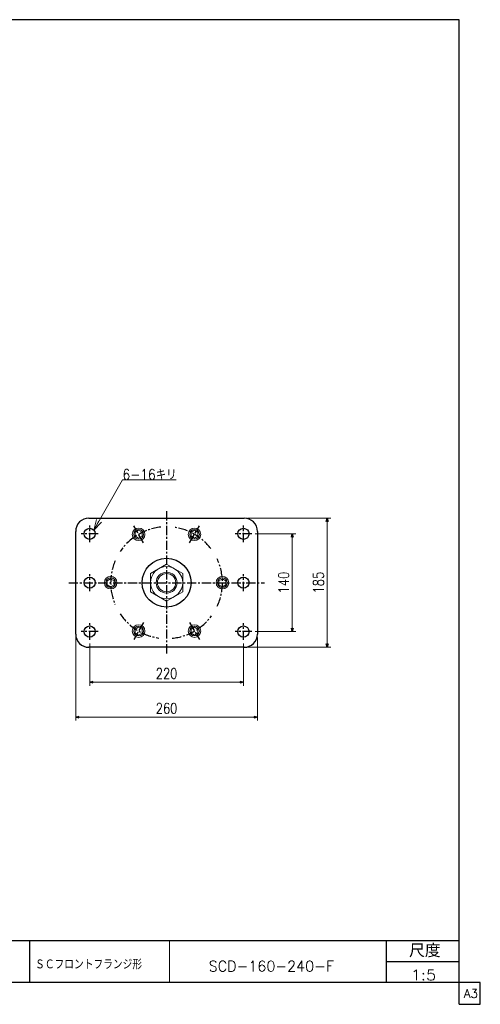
# Model space of a CAD drawing. Header units: millimetres. Extents: x -985 to 985, y -705 to 705.
# Tile 2 of 2: x 326 to 985, y -705 to 705. Entities that reach past the tile are written whole.
import ezdxf
from ezdxf.enums import TextEntityAlignment as Align

# ---------------------------------------------------------------- set-up
doc = ezdxf.new("R2010")
doc.units = ezdxf.units.MM
doc.header["$LTSCALE"] = 0.416667
doc.linetypes.add('CENTER', pattern=[50.8, 31.75, -6.35, 6.35, -6.35])
doc.layers.add('ZUWAKU', color=7, linetype='Continuous')
doc.styles.add('dcStyle0', font='txt.shx', dxfattribs={"width": 0.80625, "bigfont": 'bigfont'})
doc.dimstyles.new('DaDimRotatedStyle', dxfattribs={"dimtxt": 15, "dimasz": 5.000003, "dimexe": 5, "dimexo": 1.666667, "dimgap": 5, "dimtad": 3, "dimdsep": 46, "dimtxsty": 'dcStyle0', "dimblk1": 'OPEN30', "dimblk2": 'OPEN30', "dimsah": 1, "dimcen": 0.09, "dimclrd": 4, "dimclre": 4, "dimclrt": 4, "dimadec": 0, "dimazin": 2, "dimtfac": 1, "dimtdec": 4, "dimtmove": 0, "dimatfit": 0, "dimfxl": 1, "dimarcsym": 0})

# ---------------------------------------------------------------- blocks, each defined once
blk = doc.blocks.new('DC_GROUP_Φ160_21')
at = {"color": 4, "linetype": 'Continuous', "lineweight": 13}
for p, q in [((536.1, -74.7), (513.1, -88)), ((559.1, -88), (536.1, -74.7)), ((513.1, -88), (513.1, -114.5)), ((559.1, -114.5), (559.1, -88)), ((513.1, -114.5), (536.1, -127.8)), ((536.1, -127.8), (559.1, -114.5))]:
    blk.add_line(p, q, dxfattribs=at)
for radius in [23, 15, 13.1]:
    blk.add_circle((536.1, -101.2), radius, dxfattribs=at)
blk = doc.blocks.new('DC_GROUP_Φ160_23')
at = {"color": 4, "linetype": 'Continuous', "lineweight": 18}
for p, q in [((431.8, -25.8), (435.8, -10.8)), ((431.8, -25.8), (439.3, -12.7)), ((442.8, -14.7), (431.8, -25.8))]:
    blk.add_line(p, q, dxfattribs=at)
blk = doc.blocks.new('DC_GROUP_Φ160_22')
at = {"color": 4, "linetype": 'Continuous', "lineweight": 13}
for p, q in [((431.8, -25.8), (472.9, 46.2)), ((472.9, 46.2), (549.9, 46.2))]:
    blk.add_line(p, q, dxfattribs=at)
at = {"linetype": 'Continuous'}
blk.add_blockref('DC_GROUP_Φ160_23', (0, 0), dxfattribs=at)
at = {"color": 4, "style": 'dcStyle0', "width": 0.80625}
blk.add_text('6-16キリ', height=15, dxfattribs=at).set_placement((472.9, 46.2), (550.3, 46.2), align=Align.FIT)
blk = doc.blocks.new('DC_GROUP_Φ160_40')
at = {"color": 4, "linetype": 'Continuous', "lineweight": 13}
for p, q in [((456, -95.5), (451, -98.4)), ((451, -98.4), (451, -104.1)), ((461, -98.4), (456, -95.5)), ((461, -104.1), (461, -98.4)), ((451, -104.1), (456, -107)), ((456, -107), (461, -104.1))]:
    blk.add_line(p, q, dxfattribs=at)
for radius in [9, 6.92]:
    blk.add_circle((456, -101.2), radius, dxfattribs=at)
blk = doc.blocks.new('DC_GROUP_Φ160_41')
at = {"color": 4, "linetype": 'Continuous', "lineweight": 13}
for p, q in [((616, -95.5), (611, -98.4)), ((611, -98.4), (611, -104.1)), ((621, -98.4), (616, -95.5)), ((621, -104.1), (621, -98.4)), ((611, -104.1), (616, -107)), ((616, -107), (621, -104.1))]:
    blk.add_line(p, q, dxfattribs=at)
for radius in [9, 6.92]:
    blk.add_circle((616, -101.2), radius, dxfattribs=at)
blk = doc.blocks.new('DC_GROUP_Φ160_42')
at = {"color": 4, "linetype": 'Continuous', "lineweight": 13}
for p, q in [((496, -164.8), (491, -167.6)), ((491, -167.6), (491, -173.4)), ((501, -167.6), (496, -164.8)), ((501, -173.4), (501, -167.6)), ((491, -173.4), (496, -176.3)), ((496, -176.3), (501, -173.4))]:
    blk.add_line(p, q, dxfattribs=at)
for radius in [9, 6.92]:
    blk.add_circle((496, -170.5), radius, dxfattribs=at)
blk = doc.blocks.new('DC_GROUP_Φ160_43')
at = {"color": 4, "linetype": 'Continuous', "lineweight": 13}
for p, q in [((496, -26.2), (491, -29.1)), ((501, -29.1), (496, -26.2)), ((491, -29.1), (491, -34.8)), ((491, -34.8), (496, -37.7)), ((496, -37.7), (501, -34.8)), ((501, -34.8), (501, -29.1))]:
    blk.add_line(p, q, dxfattribs=at)
for radius in [9, 6.92]:
    blk.add_circle((496, -32), radius, dxfattribs=at)
blk = doc.blocks.new('DC_GROUP_Φ160_44')
at = {"color": 4, "linetype": 'Continuous', "lineweight": 13}
for p, q in [((576, -26.2), (571, -29.1)), ((581, -29.1), (576, -26.2)), ((571, -29.1), (571, -34.8)), ((571, -34.8), (576, -37.7)), ((576, -37.7), (581, -34.8)), ((581, -34.8), (581, -29.1))]:
    blk.add_line(p, q, dxfattribs=at)
for radius in [9, 6.92]:
    blk.add_circle((576, -32), radius, dxfattribs=at)
blk = doc.blocks.new('DC_GROUP_Φ160_45')
at = {"color": 4, "linetype": 'Continuous', "lineweight": 13}
for p, q in [((576, -164.8), (571, -167.6)), ((571, -167.6), (571, -173.4)), ((581, -167.6), (576, -164.8)), ((581, -173.4), (581, -167.6)), ((571, -173.4), (576, -176.3)), ((576, -176.3), (581, -173.4))]:
    blk.add_line(p, q, dxfattribs=at)
for radius in [9, 6.92]:
    blk.add_circle((576, -170.5), radius, dxfattribs=at)
blk = doc.blocks.new('_OPEN30')
at = {"color": 0, "linetype": 'ByBlock', "lineweight": -2}
for p, q in [((-1, 0.267949), (0, 0)), ((0, 0), (-1, -0.267949)), ((0, 0), (-1, 0))]:
    blk.add_line(p, q, dxfattribs=at)
blk = doc.blocks.new('*D49')
at = {"color": 4, "linetype": 'Continuous', "lineweight": 13}
for p, q in [((426, -188.2), (426, -248.7)), ((646, -188.2), (646, -248.7)), ((426, -243.7), (646, -243.7))]:
    blk.add_line(p, q, dxfattribs=at)
at = {"color": 4, "xscale": 5.000004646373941, "yscale": 4.999982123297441}
for p, rotation in [((426, -243.7), 180), ((646, -243.7), 360)]:
    blk.add_blockref('_OPEN30', p, dxfattribs=dict(at, rotation=rotation))
at = {"color": 4, "insert": (536, -238.7), "char_height": 15, "width": 60.938, "attachment_point": 8, "style": 'dcStyle0'}
blk.add_mtext('\\T1.00;220', dxfattribs=at)
blk = doc.blocks.new('*D50')
at = {"color": 4, "linetype": 'Continuous', "lineweight": 13}
for p, q in [((406, -179.7), (406, -298.7)), ((666, -179.7), (666, -298.7)), ((406, -293.7), (666, -293.7))]:
    blk.add_line(p, q, dxfattribs=at)
at = {"color": 4, "xscale": 5.000004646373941, "yscale": 4.999982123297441}
for p, rotation in [((406, -293.7), 180), ((666, -293.7), 360)]:
    blk.add_blockref('_OPEN30', p, dxfattribs=dict(at, rotation=rotation))
at = {"color": 4, "insert": (536, -288.7), "char_height": 15, "width": 60.938, "attachment_point": 8, "style": 'dcStyle0'}
blk.add_mtext('\\T1.00;260', dxfattribs=at)
blk = doc.blocks.new('*D51')
at = {"color": 4, "linetype": 'Continuous', "lineweight": 13}
for p, q in [((663, -31.2), (721, -31.2)), ((716, -171.2), (716, -31.2)), ((663, -171.2), (721, -171.2))]:
    blk.add_line(p, q, dxfattribs=at)
at = {"color": 4, "xscale": 5.000004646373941, "yscale": 4.999982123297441}
for p, rotation in [((716, -31.2), 90), ((716, -171.2), 270)]:
    blk.add_blockref('_OPEN30', p, dxfattribs=dict(at, rotation=rotation))
at = {"color": 4, "insert": (711, -101.2), "char_height": 15, "width": 60.938, "attachment_point": 8, "rotation": 90, "style": 'dcStyle0'}
blk.add_mtext('\\T1.00;140', dxfattribs=at)
blk = doc.blocks.new('*D52')
at = {"color": 4, "linetype": 'Continuous', "lineweight": 13}
for p, q in [((652, -8.7), (771, -8.7)), ((766, -193.7), (766, -8.7)), ((652, -193.7), (771, -193.7))]:
    blk.add_line(p, q, dxfattribs=at)
at = {"color": 4, "xscale": 5.000004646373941, "yscale": 4.999982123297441}
for p, rotation in [((766, -8.7), 90), ((766, -193.7), 270)]:
    blk.add_blockref('_OPEN30', p, dxfattribs=dict(at, rotation=rotation))
at = {"color": 4, "insert": (761, -101.2), "char_height": 15, "width": 60.938, "attachment_point": 8, "rotation": 90, "style": 'dcStyle0'}
blk.add_mtext('\\T1.00;185', dxfattribs=at)

msp = doc.modelspace()

# ---------------------------------------------------------------- linework, layer by layer
at = {"color": 4, "linetype": 'CENTER', "lineweight": 25}
for p, q in [((536.004, 1.255), (536.004, -203.745)), ((426.004, -43.245), (426.004, -19.245)), ((503.004, -44.087), (489.004, -19.839)), ((569.004, -44.087), (583.004, -19.839)), ((646.004, -43.245), (646.004, -19.245)), ((438.004, -31.245), (414.004, -31.245)), ((658.004, -31.245), (634.004, -31.245)), ((426.004, -113.245), (426.004, -89.245)), ((646.004, -113.245), (646.004, -89.245)), ((396.004, -101.245), (676.004, -101.245)), ((426.004, -183.245), (426.004, -159.245)), ((503.004, -158.403), (489.004, -182.651)), ((569.004, -158.403), (583.004, -182.651)), ((646.004, -183.245), (646.004, -159.245)), ((438.004, -171.245), (414.004, -171.245)), ((658.004, -171.245), (634.004, -171.245))]:
    msp.add_line(p, q, dxfattribs=at)
at = {"color": 4, "linetype": 'Continuous', "lineweight": 25}
for p, q in [((425.004, -8.745), (647.004, -8.745)), ((406.004, -174.745), (406.004, -27.745)), ((666.004, -27.745), (666.004, -174.745)), ((647.004, -193.745), (425.004, -193.745))]:
    msp.add_line(p, q, dxfattribs=at)
for centre, radius in [((426.004, -31.245), 8), ((646.004, -31.245), 8), ((536.004, -101.245), 35), ((426.004, -101.245), 8), ((646.004, -101.245), 8), ((426.004, -171.245), 8), ((646.004, -171.245), 8)]:
    msp.add_circle(centre, radius, dxfattribs=at)
for centre, start, end in [((425.004, -27.745), 90, 180), ((647.004, -27.745), 0, 90), ((425.004, -174.745), 180, 270), ((647.004, -174.745), 270, 0)]:
    msp.add_arc(centre, 19, start, end, dxfattribs=at)
at = {"color": 4, "linetype": 'CENTER', "lineweight": 25}
for start, end in [(96.0082, 146.119845), (37.710102, 81.69641), (157.050666, 202.936771), (335.214992, 25.422366), (213.766356, 262.195535), (275.747705, 323.768169)]:
    msp.add_arc((536.004, -101.245), 80, start, end, dxfattribs=at)
at = {"layer": 'ZUWAKU', "color": 5, "linetype": 'Continuous', "lineweight": 25}
for p, q in [((955, 705), (-985, 705)), ((955, -705), (955, 705)), ((985, -673.75), (-985, -673.75)), ((985, -705), (985, -673.75)), ((955, -705), (985, -705))]:
    msp.add_line(p, q, dxfattribs=at)
at = {"layer": 'ZUWAKU', "color": 4, "linetype": 'Continuous', "lineweight": 25}
for p, q in [((0, -613.75), (955, -613.75)), ((340, -613.75), (340, -673.75)), ((850.675, -673.75), (850.675, -613.75)), ((850.675, -643.75), (955, -643.75))]:
    msp.add_line(p, q, dxfattribs=at)
at = {"layer": 'ZUWAKU', "color": 4, "linetype": 'Continuous', "lineweight": 13}
msp.add_line((540, -613.75), (540, -673.75), dxfattribs=at)

# ---------------------------------------------------------------- block references
at = {"linetype": 'Continuous'}
for name in ['DC_GROUP_Φ160_22', 'DC_GROUP_Φ160_43', 'DC_GROUP_Φ160_44', 'DC_GROUP_Φ160_21', 'DC_GROUP_Φ160_40', 'DC_GROUP_Φ160_41', 'DC_GROUP_Φ160_42', 'DC_GROUP_Φ160_45']:
    msp.add_blockref(name, (0, 0), dxfattribs=at)

# ---------------------------------------------------------------- texts
at = {"color": 4, "style": 'dcStyle0'}
for s, width, p, p2 in [('SCD-160-240-F', 0.92, (596.252, -657.862), (775.652, -657.862)), ('1:5', 0.8, (885.687, -670.629), (921.687, -670.629))]:
    msp.add_text(s, height=15, dxfattribs=dict(at, width=width)).set_placement(p, p2, align=Align.FIT)
at = {"layer": 'ZUWAKU', "color": 4, "style": 'dcStyle0'}
for s, height, width, p, p2 in [('尺度', 19, 0.991667, (883.075, -637.65), (928.295, -637.65)), ('ＳＣフロントフランジ形', 14.5, 0.8, (347.837, -654.937), (500.957, -654.937))]:
    msp.add_text(s, height=height, dxfattribs=dict(at, width=width)).set_placement(p, p2, align=Align.FIT)
at = {"layer": 'ZUWAKU', "color": 7, "style": 'dcStyle0', "width": 0.8}
msp.add_text('A3', height=12.5, dxfattribs=at).set_placement((961.537, -695.625), (981.537, -695.625), align=Align.FIT)

# ---------------------------------------------------------------- dimensions: what is measured, and where the dimension line sits
at = {"linetype": 'Continuous', "lineweight": 13}
for base, p1, p2, picture, middle in [((766.004, -8.745), (650.337, -193.745), (650.337, -8.745), '*D52', (766.004, -101.245)), ((716.004, -31.245), (661.337, -171.245), (661.337, -31.245), '*D51', (716.004, -101.245))]:
    dim = msp.add_linear_dim(base=base, p1=p1, p2=p2, angle=90, dimstyle='DaDimRotatedStyle', override={"dimtxt": 15, "dimasz": 5.000003, "dimexe": 5, "dimexo": 1.666667, "dimgap": 5, "dimtad": 3, "dimtih": 0, "dimtoh": 0, "dimdec": 2, "dimzin": 8, "dimtxsty": 'dcStyle0', "dimblk1": 'OPEN30', "dimblk2": 'OPEN30', "dimsah": 1, "dimclrd": 4, "dimclre": 4, "dimclrt": 4, "dimazin": 2, "dimtofl": 1, "dimatfit": 0, "dimtolj": 0, "dimtzin": 8}, dxfattribs=at)
    dim.commit()
    dim.dimension.update_dxf_attribs({"geometry": picture, "text_midpoint": middle})
for base, p1, p2, picture, middle in [((666.004, -293.745), (406.004, -178.078), (666.004, -178.078), '*D50', (536.004, -293.745)), ((646.004, -243.745), (426.004, -186.578), (646.004, -186.578), '*D49', (536.004, -243.745))]:
    dim = msp.add_linear_dim(base=base, p1=p1, p2=p2, dimstyle='DaDimRotatedStyle', override={"dimtxt": 15, "dimasz": 5.000003, "dimexe": 5, "dimexo": 1.666667, "dimgap": 5, "dimtad": 3, "dimtih": 0, "dimtoh": 0, "dimdec": 2, "dimzin": 8, "dimtxsty": 'dcStyle0', "dimblk1": 'OPEN30', "dimblk2": 'OPEN30', "dimsah": 1, "dimclrd": 4, "dimclre": 4, "dimclrt": 4, "dimazin": 2, "dimtofl": 1, "dimatfit": 0, "dimtolj": 0, "dimtzin": 8}, dxfattribs=at)
    dim.commit()
    dim.dimension.update_dxf_attribs({"geometry": picture, "text_midpoint": middle})

doc.saveas('drawing.dxf')
